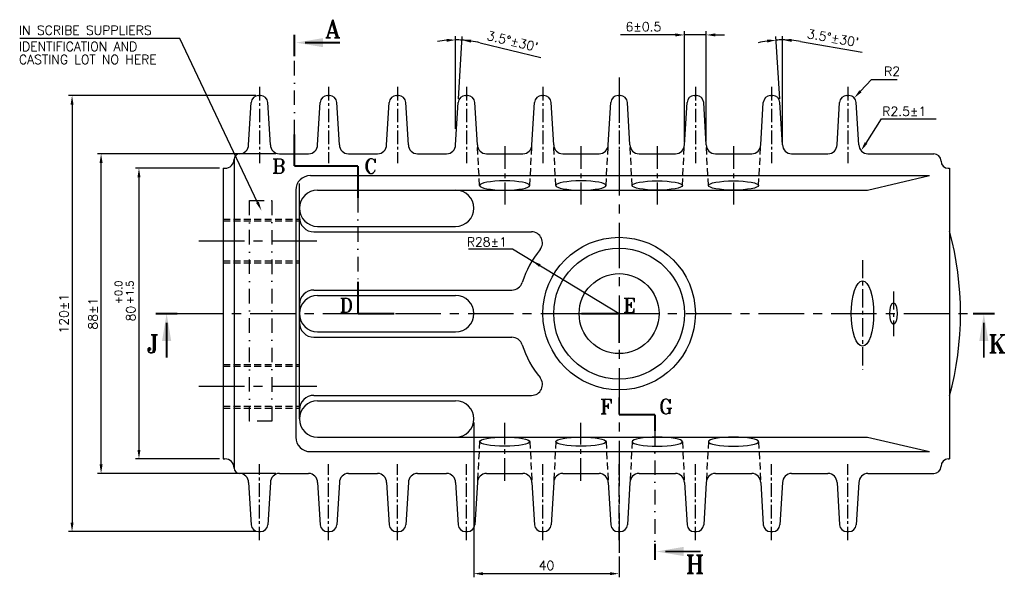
# Model space of a CAD drawing. Extents: x -78 to 847, y 1 to 655.
# Tile 3 of 11: x 122 to 393, y 268 to 422. Entities that reach past the tile are written whole.
import ezdxf

# ---------------------------------------------------------------- set-up
doc = ezdxf.new("R2010")
doc.units = 0
doc.header["$MEASUREMENT"] = 0
for name, pattern in [('CENTER', [2, 1.25, -0.25, 0.25, -0.25]), ('DASHDOT', [1, 0.5, -0.25, 0, -0.25]), ('HIDDEN', [9.525, 6.35, -3.175])]:
    doc.linetypes.add(name, pattern=pattern)
doc.layers.get('0').update_dxf_attribs({"linetype": 'CONTINUOUS'})
doc.layers.get('DEFPOINTS').update_dxf_attribs({"linetype": 'CONTINUOUS'})
for name, color, linetype in [('BEND', 6, 'DASHDOT'), ('CEN', 3, 'CENTER'), ('DIM', 1, 'CONTINUOUS'), ('HIDD', 2, 'HIDDEN'), ('TAXT', 4, 'CONTINUOUS')]:
    doc.layers.add(name, color=color, linetype=linetype)
doc.styles.add('RAJESH', font='romans.shx')
doc.styles.add('ROMANS', font='romans', dxfattribs={"width": 1.5, "height": 1.5})
doc.styles.add('ROMANT', font='romant.shx')
doc.dimstyles.new('RAJESH', dxfattribs={"dimtxt": 2.5, "dimasz": 2.5, "dimexe": 1, "dimexo": 1, "dimgap": 1, "dimtad": 1, "dimzin": 9, "dimdsep": 46, "dimtxsty": 'RAJESH', "dimcen": 0, "dimclrd": 1, "dimclre": 1, "dimclrt": 4, "dimadec": 0, "dimazin": 0, "dimtp": 0.5, "dimtfac": 1, "dimtmove": 0, "dimatfit": 3, "dimfxl": 0, "dimtolj": 1, "dimtzin": 9, "dimarcsym": 0})

# ---------------------------------------------------------------- blocks, each defined once
blk = doc.blocks.new('*D40')
at = {"color": 1, "linetype": 'ByBlock'}
for p, q in [((338.22, 417.65), (323.12, 417.65)), ((340.72, 388.18), (340.72, 418.65)), ((346.73, 417.65), (340.72, 417.65)), ((346.73, 388.44), (346.73, 418.65)), ((349.23, 417.65), (351.73, 417.65))]:
    blk.add_line(p, q, dxfattribs=at)
for points in [[(338.22, 418.07), (338.22, 417.24), (340.72, 417.65)], [(349.23, 418.07), (349.23, 417.24), (346.73, 417.65)]]:
    blk.add_solid(points, dxfattribs=at)
at = {"layer": 'DEFPOINTS', "color": 0, "linetype": 'ByBlock'}
for p in [(340.72, 417.65), (340.72, 387.18), (346.73, 387.44)]:
    blk.add_point(p, dxfattribs=at)
at = {"color": 4, "linetype": 'ByBlock', "insert": (329.42, 419.9), "char_height": 2.5, "attachment_point": 5, "style": 'RAJESH'}
blk.add_mtext('\\A1;6±0.5', dxfattribs=at)
blk = doc.blocks.new('*D41')
at = {"color": 1, "linetype": 'ByBlock'}
for p, q in [((366.96, 400.06), (365.91, 417.22)), ((367.73, 391.83), (367.73, 417.28)), ((372.71, 415.84), (389.69, 412.87))]:
    blk.add_line(p, q, dxfattribs=at)
for start, end in [(98.4689, 103.4377), (90, 93.5), (80.0529, 90), (80.0623, 85.0311)]:
    blk.add_arc((367.73, 387.44), 28.84, start, end, dxfattribs=at)
for points in [[(363.44, 416.38), (363.53, 415.55), (365.97, 416.22)], [(370.21, 415.75), (370.25, 416.58), (367.73, 416.28)]]:
    blk.add_solid(points, dxfattribs=at)
at = {"layer": 'DEFPOINTS', "color": 0, "linetype": 'ByBlock'}
for p in [(366.56, 416.25), (367.02, 399.06), (367.73, 390.83), (367.73, 387.44), (367.73, 387.44)]:
    blk.add_point(p, dxfattribs=at)
at = {"color": 4, "linetype": 'ByBlock', "insert": (381.63, 416.8), "char_height": 2.5, "attachment_point": 5, "rotation": 350.0529, "style": 'RAJESH'}
blk.add_mtext("\\A1;3.5°±30'", dxfattribs=at)
blk = doc.blocks.new('*D42')
at = {"color": 1, "linetype": 'ByBlock'}
for p, q in [((277.73, 391.83), (277.73, 417.28)), ((278.51, 400.06), (279.55, 417.22)), ((284.44, 415.49), (301.2, 411.48))]:
    blk.add_line(p, q, dxfattribs=at)
for start, end in [(94.9689, 99.9377), (86.5, 90), (76.5529, 86.5), (76.5623, 81.5311)]:
    blk.add_arc((277.73, 387.44), 28.84, start, end, dxfattribs=at)
for points in [[(275.22, 416.58), (275.25, 415.75), (277.73, 416.28)], [(281.94, 415.55), (282.02, 416.38), (279.49, 416.22)]]:
    blk.add_solid(points, dxfattribs=at)
at = {"layer": 'DEFPOINTS', "color": 0, "linetype": 'ByBlock'}
for p in [(278.32, 416.27), (278.44, 399.06), (277.73, 390.83), (277.73, 387.44), (277.73, 387.44)]:
    blk.add_point(p, dxfattribs=at)
at = {"color": 4, "linetype": 'ByBlock', "insert": (293.4, 415.9), "char_height": 2.5, "attachment_point": 5, "rotation": 346.5529, "style": 'RAJESH'}
blk.add_mtext("\\A1;3.5°±30'", dxfattribs=at)
blk = doc.blocks.new('*D43')
at = {"color": 1, "linetype": 'ByBlock'}
for p, q in [((222.73, 400.94), (171.13, 400.94)), ((172.13, 398.44), (172.13, 283.44)), ((222.73, 280.94), (171.13, 280.94))]:
    blk.add_line(p, q, dxfattribs=at)
for points in [[(171.71, 398.44), (172.55, 398.44), (172.13, 400.94)], [(171.71, 283.44), (172.55, 283.44), (172.13, 280.94)]]:
    blk.add_solid(points, dxfattribs=at)
at = {"layer": 'DEFPOINTS', "color": 0, "linetype": 'ByBlock'}
for p in [(223.73, 400.94), (172.13, 280.94), (223.73, 280.94)]:
    blk.add_point(p, dxfattribs=at)
at = {"color": 4, "linetype": 'ByBlock', "insert": (169.88, 340.94), "char_height": 2.5, "attachment_point": 5, "rotation": 90, "style": 'RAJESH'}
blk.add_mtext('\\A1;120±1', dxfattribs=at)
blk = doc.blocks.new('*D44')
at = {"color": 1, "linetype": 'ByBlock'}
for p, q in [((228.23, 384.94), (179.12, 384.94)), ((180.12, 299.44), (180.12, 382.44)), ((228.23, 296.94), (179.12, 296.94))]:
    blk.add_line(p, q, dxfattribs=at)
for points in [[(179.71, 382.44), (180.54, 382.44), (180.12, 384.94)], [(179.71, 299.44), (180.54, 299.44), (180.12, 296.94)]]:
    blk.add_solid(points, dxfattribs=at)
at = {"layer": 'DEFPOINTS', "color": 0, "linetype": 'ByBlock'}
for p in [(180.12, 384.94), (229.23, 384.94), (229.23, 296.94)]:
    blk.add_point(p, dxfattribs=at)
at = {"color": 4, "linetype": 'ByBlock', "insert": (177.87, 340.94), "char_height": 2.5, "attachment_point": 5, "rotation": 90, "style": 'RAJESH'}
blk.add_mtext('\\A1;88±1', dxfattribs=at)
blk = doc.blocks.new('*D45')
at = {"color": 1, "linetype": 'ByBlock'}
for p, q in [((212.73, 380.94), (189.55, 380.94)), ((190.55, 378.44), (190.55, 303.44)), ((212.73, 300.94), (189.55, 300.94))]:
    blk.add_line(p, q, dxfattribs=at)
for points in [[(190.13, 378.44), (190.97, 378.44), (190.55, 380.94)], [(190.13, 303.44), (190.97, 303.44), (190.55, 300.94)]]:
    blk.add_solid(points, dxfattribs=at)
at = {"layer": 'DEFPOINTS', "color": 0, "linetype": 'ByBlock'}
for p in [(213.73, 380.94), (190.55, 300.94), (213.73, 300.94)]:
    blk.add_point(p, dxfattribs=at)
at = {"color": 4, "linetype": 'ByBlock', "insert": (188.3, 340.94), "char_height": 2.5, "attachment_point": 5, "rotation": 90, "style": 'RAJESH'}
blk.add_mtext('\\A1;80', dxfattribs=at)
blk = doc.blocks.new('*D46')
at = {"color": 1, "linetype": 'ByBlock'}
for p, q in [((247.01, 310.94), (247.01, 268.36)), ((287.01, 274.11), (287.01, 268.36)), ((249.51, 269.36), (284.51, 269.36))]:
    blk.add_line(p, q, dxfattribs=at)
for points in [[(249.51, 269.77), (249.51, 268.94), (247.01, 269.36)], [(284.51, 269.77), (284.51, 268.94), (287.01, 269.36)]]:
    blk.add_solid(points, dxfattribs=at)
at = {"layer": 'DEFPOINTS', "color": 0, "linetype": 'ByBlock'}
for p in [(247.01, 311.94), (287.01, 275.11), (287.01, 269.36)]:
    blk.add_point(p, dxfattribs=at)
at = {"color": 4, "linetype": 'ByBlock', "insert": (267.01, 271.61), "char_height": 2.5, "attachment_point": 5, "style": 'RAJESH'}
blk.add_mtext('\\A1;40', dxfattribs=at)

msp = doc.modelspace()

# ---------------------------------------------------------------- linework, layer by layer
at = {"color": 1}
for p, q in [((162.961, 416.696), (122.008, 416.696)), ((166.041, 416.696), (162.961, 416.696)), ((187.456, 371.571), (166.041, 416.696))]:
    msp.add_line(p, q, dxfattribs=at)
for p, q in [((332.007, 387.44), (332.007, 406.809)), ((185.007, 387.44), (185.717, 399.062)), ((187.714, 400.94), (188.299, 400.94)), ((191.007, 387.44), (190.296, 399.062)), ((204.007, 387.44), (204.717, 399.062)), ((206.714, 400.94), (207.299, 400.94)), ((210.007, 387.44), (209.296, 399.062)), ((223.007, 387.44), (223.717, 399.062)), ((225.714, 400.94), (226.299, 400.94)), ((229.007, 387.44), (228.296, 399.062)), ((242.007, 387.44), (242.717, 399.062)), ((244.714, 400.94), (245.299, 400.94)), ((248.007, 387.44), (247.296, 399.062)), ((263.007, 387.44), (263.717, 399.062)), ((265.714, 400.94), (266.299, 400.94)), ((269.007, 387.44), (268.296, 399.062)), ((284.007, 387.44), (284.717, 399.062)), ((286.714, 400.94), (287.299, 400.94)), ((290.007, 387.44), (289.296, 399.062)), ((305.007, 387.44), (305.717, 399.062)), ((307.714, 400.94), (308.299, 400.94)), ((311.007, 387.44), (310.296, 399.062)), ((326.007, 387.44), (326.717, 399.062)), ((328.714, 400.94), (329.299, 400.94)), ((332.007, 387.44), (331.296, 399.062)), ((347.007, 387.44), (347.717, 399.062)), ((349.714, 400.94), (350.299, 400.94)), ((353.007, 387.44), (352.296, 399.062)), ((182.507, 384.94), (182.507, 384.94)), ((193.507, 384.94), (201.507, 384.94)), ((201.507, 384.94), (201.507, 384.94)), ((212.507, 384.94), (220.507, 384.94)), ((220.507, 384.94), (220.507, 384.94)), ((231.507, 384.94), (239.507, 384.94)), ((239.507, 384.94), (239.507, 384.94)), ((250.507, 384.94), (260.507, 384.94)), ((260.507, 384.94), (260.507, 384.94)), ((271.507, 384.94), (281.507, 384.94)), ((281.507, 384.94), (281.507, 384.94)), ((292.507, 384.94), (302.507, 384.94)), ((302.507, 384.94), (302.507, 384.94)), ((313.507, 384.94), (323.507, 384.94)), ((323.507, 384.94), (323.507, 384.94)), ((334.507, 384.94), (344.507, 384.94)), ((344.507, 384.94), (344.507, 384.94)), ((355.507, 384.94), (373.644, 384.94)), ((181.007, 383.44), (181.007, 298.44)), ((375.644, 382.94), (375.644, 382.94)), ((178.007, 380.94), (178.507, 380.94)), ((178.007, 380.94), (178.007, 300.94)), ((377.644, 380.94), (378.005, 380.94)), ((378.005, 380.94), (378.005, 300.94)), ((202.007, 378.94), (372.502, 378.94)), ((355.434, 374.94), (372.502, 378.94)), ((198.007, 374.94), (198.007, 306.94)), ((199.007, 367.44), (199.007, 376.741)), ((204.007, 374.94), (242.007, 374.94)), ((242.007, 374.94), (355.434, 374.94)), ((199.007, 311.94), (199.007, 369.94)), ((203.007, 363.44), (262.908, 363.44)), ((204.007, 364.94), (242.007, 364.94)), ((203.007, 347.44), (257.498, 347.44)), ((204.007, 345.94), (242.007, 345.94)), ((199.007, 343.44), (199.007, 338.44)), ((203.007, 334.44), (257.498, 334.44)), ((204.007, 335.94), (242.007, 335.94)), ((203.007, 318.44), (262.908, 318.44)), ((204.007, 316.94), (242.007, 316.94)), ((199.007, 314.44), (199.007, 311.94)), ((204.007, 306.94), (242.007, 306.94)), ((242.007, 306.94), (355.434, 306.94)), ((355.434, 306.94), (372.502, 302.94)), ((178.007, 300.94), (178.507, 300.94)), ((202.007, 302.94), (372.502, 302.94)), ((377.644, 300.94), (378.005, 300.94)), ((375.644, 298.94), (375.644, 298.94)), ((182.507, 296.94), (182.507, 296.94)), ((193.507, 296.94), (201.507, 296.94)), ((201.507, 296.94), (201.507, 296.94)), ((212.507, 296.94), (220.507, 296.94)), ((220.507, 296.94), (220.507, 296.94)), ((231.507, 296.94), (239.507, 296.94)), ((239.507, 296.94), (239.507, 296.94)), ((250.507, 296.94), (260.507, 296.94)), ((260.507, 296.94), (260.507, 296.94)), ((271.507, 296.94), (281.507, 296.94)), ((281.507, 296.94), (281.507, 296.94)), ((292.507, 296.94), (302.507, 296.94)), ((302.507, 296.94), (302.507, 296.94)), ((313.507, 296.94), (323.507, 296.94)), ((323.507, 296.94), (323.507, 296.94)), ((334.507, 296.94), (344.507, 296.94)), ((344.507, 296.94), (344.507, 296.94)), ((355.507, 296.94), (373.644, 296.94)), ((185.007, 294.44), (185.717, 282.818)), ((191.007, 294.44), (190.296, 282.818)), ((204.007, 294.44), (204.717, 282.818)), ((210.007, 294.44), (209.296, 282.818)), ((223.007, 294.44), (223.717, 282.818)), ((229.007, 294.44), (228.296, 282.818)), ((242.007, 294.44), (242.717, 282.818)), ((248.007, 294.44), (247.296, 282.818)), ((263.007, 294.44), (263.717, 282.818)), ((269.007, 294.44), (268.296, 282.818)), ((284.007, 294.44), (284.717, 282.818)), ((290.007, 294.44), (289.296, 282.818)), ((305.007, 294.44), (305.717, 282.818)), ((311.007, 294.44), (310.296, 282.818)), ((326.007, 294.44), (326.717, 282.818)), ((332.007, 294.44), (331.296, 282.818)), ((347.007, 294.44), (347.717, 282.818)), ((353.007, 294.44), (352.296, 282.818)), ((187.714, 280.94), (188.299, 280.94)), ((206.714, 280.94), (207.299, 280.94)), ((225.714, 280.94), (226.299, 280.94)), ((244.714, 280.94), (245.299, 280.94)), ((265.714, 280.94), (266.299, 280.94)), ((286.714, 280.94), (287.299, 280.94)), ((307.714, 280.94), (308.299, 280.94)), ((328.714, 280.94), (329.299, 280.94)), ((349.714, 280.94), (350.299, 280.94))]:
    msp.add_line(p, q)
at = {"const_width": 0.5}
for points in [[(165.42, 340.94), (159.457, 340.94)], [(390.406, 340.94), (384.444, 340.94)]]:
    msp.add_lwpolyline(points, dxfattribs=at)
at = {"color": 1, "const_width": 0.5}
for points in [[(162.438, 338.44), (162.438, 328.778)], [(387.425, 338.44), (387.425, 328.778)], [(299.758, 275.466), (309.42, 275.466)]]:
    msp.add_lwpolyline(points, dxfattribs=at)
for radius in [21, 18, 11]:
    msp.add_circle((287.007, 340.94), radius)
for centre, radius, start, end in [((187.714, 398.94), 2, 90, 176.5), ((188.299, 398.94), 2, 3.5, 90), ((206.714, 398.94), 2, 90, 176.5), ((207.299, 398.94), 2, 3.5, 90), ((225.714, 398.94), 2, 90, 176.5), ((226.299, 398.94), 2, 3.5, 90), ((244.714, 398.94), 2, 90, 176.5), ((245.299, 398.94), 2, 3.5, 90), ((265.714, 398.94), 2, 90, 176.5), ((266.299, 398.94), 2, 3.5, 90), ((286.714, 398.94), 2, 90, 176.5), ((287.299, 398.94), 2, 3.5, 90), ((307.714, 398.94), 2, 90, 176.5), ((308.299, 398.94), 2, 3.5, 90), ((328.714, 398.94), 2, 90, 176.5), ((329.299, 398.94), 2, 3.5, 90), ((349.714, 398.94), 2, 90, 176.5), ((350.299, 398.94), 2, 3.5, 90), ((182.507, 383.44), 1.5, 90, 180), ((182.507, 387.44), 2.5, 270, 360), ((193.507, 387.44), 2.5, 180, 270), ((201.507, 387.44), 2.5, 270, 360), ((212.507, 387.44), 2.5, 180, 270), ((220.507, 387.44), 2.5, 270, 360), ((231.507, 387.44), 2.5, 180, 270), ((239.507, 387.44), 2.5, 270, 360), ((250.507, 387.44), 2.5, 180, 270), ((260.507, 387.44), 2.5, 270, 360), ((271.507, 387.44), 2.5, 180, 270), ((281.507, 387.44), 2.5, 270, 360), ((292.507, 387.44), 2.5, 180, 270), ((302.507, 387.44), 2.5, 270, 360), ((313.507, 387.44), 2.5, 180, 270), ((323.507, 387.44), 2.5, 270, 360), ((334.507, 387.44), 2.5, 180, 270), ((344.507, 387.44), 2.5, 270, 360), ((355.507, 387.44), 2.5, 180, 270), ((373.644, 382.94), 2, 0, 90), ((178.507, 383.44), 2.5, 270, 0), ((377.644, 382.94), 2, 180, 270), ((202.007, 374.94), 4, 90, 180), ((204.007, 369.94), 5, 90, 270), ((242.007, 369.94), 5, 270, 90), ((203.007, 367.44), 4, 180, 270), ((262.908, 360.44), 3, 321.02124, 90), ((293.844, 340.94), 87.159, 344.92671, 15.07329), ((287.007, 340.94), 28, 141.02124, 162.15448), ((203.007, 343.44), 4, 90, 180), ((257.498, 350.44), 3, 270, 342.15448), ((204.007, 340.94), 5, 90, 270), ((242.007, 340.94), 5, 270, 90), ((203.007, 338.44), 4, 180, 270), ((257.498, 331.44), 3, 17.84552, 90), ((287.007, 340.94), 28, 197.84552, 218.97876), ((262.908, 321.44), 3, 270, 38.97876), ((203.007, 314.44), 4, 90, 180), ((204.007, 311.94), 5, 90, 270), ((242.007, 311.94), 5, 270, 90), ((202.007, 306.94), 4, 180, 270), ((178.507, 298.44), 2.5, 0, 90), ((377.644, 298.94), 2, 90, 180), ((182.507, 298.44), 1.5, 180, 270), ((373.644, 298.94), 2, 270, 0), ((182.507, 294.44), 2.5, 0, 90), ((193.507, 294.44), 2.5, 90, 180), ((201.507, 294.44), 2.5, 0, 90), ((212.507, 294.44), 2.5, 90, 180), ((220.507, 294.44), 2.5, 0, 90), ((231.507, 294.44), 2.5, 90, 180), ((239.507, 294.44), 2.5, 0, 90), ((250.507, 294.44), 2.5, 90, 180), ((260.507, 294.44), 2.5, 0, 90), ((271.507, 294.44), 2.5, 90, 180), ((281.507, 294.44), 2.5, 0, 90), ((292.507, 294.44), 2.5, 90, 180), ((302.507, 294.44), 2.5, 0, 90), ((313.507, 294.44), 2.5, 90, 180), ((323.507, 294.44), 2.5, 0, 90), ((334.507, 294.44), 2.5, 90, 180), ((344.507, 294.44), 2.5, 0, 90), ((355.507, 294.44), 2.5, 90, 180), ((187.714, 282.94), 2, 183.5, 270), ((188.299, 282.94), 2, 270, 356.5), ((206.714, 282.94), 2, 183.5, 270), ((207.299, 282.94), 2, 270, 356.5), ((225.714, 282.94), 2, 183.5, 270), ((226.299, 282.94), 2, 270, 356.5), ((244.714, 282.94), 2, 183.5, 270), ((245.299, 282.94), 2, 270, 356.5), ((265.714, 282.94), 2, 183.5, 270), ((266.299, 282.94), 2, 270, 356.5), ((286.714, 282.94), 2, 183.5, 270), ((287.299, 282.94), 2, 270, 356.5), ((307.714, 282.94), 2, 183.5, 270), ((308.299, 282.94), 2, 270, 356.5), ((328.714, 282.94), 2, 183.5, 270), ((329.299, 282.94), 2, 270, 356.5), ((349.714, 282.94), 2, 183.5, 270), ((350.299, 282.94), 2, 270, 356.5)]:
    msp.add_arc(centre, radius, start, end)
at = {"extrusion": (0, 0, -1)}
for centre, major_axis in [((255.507, 376.205), (6.92, 0)), ((276.507, 376.205), (6.92, 0)), ((297.507, 305.674), (-6.92, 0)), ((318.507, 305.674), (-6.92, 0))]:
    msp.add_ellipse(centre, major_axis=major_axis, ratio=0.1828761, dxfattribs=at)
for centre, major_axis, ratio in [((297.507, 376.205), (-6.92, 0), 0.1828761), ((318.507, 376.205), (-6.92, 0), 0.1828761), ((354.007, 340.94), (0, -9), 0.3420201), ((362.557, 340.94), (0, -3), 0.3420201), ((255.507, 305.674), (6.92, 0), 0.1828761), ((276.507, 305.674), (6.92, 0), 0.1828761)]:
    msp.add_ellipse(centre, major_axis=major_axis, ratio=ratio)
at = {"color": 1}
for points in [[(187.833, 371.75), (187.08, 371.392), (188.528, 369.312)], [(163.688, 333.44), (161.188, 333.44), (162.438, 340.94)], [(388.675, 333.44), (386.175, 333.44), (387.425, 340.94)], [(304.758, 276.716), (304.758, 274.216), (297.258, 275.466)]]:
    msp.add_solid(points, dxfattribs=at)
at = {"layer": 'BEND', "ltscale": 8}
for p, q in [((197.614, 390.291), (197.614, 416.371)), ((215.115, 372.768), (215.115, 349.765)), ((296.874, 308.635), (296.874, 274.207))]:
    msp.add_line(p, q, dxfattribs=at)
msp.add_lwpolyline([(185.25, 372.04), (191.389, 372.04), (191.389, 311.368), (185.25, 311.368)], close=True, dxfattribs=at)
at = {"layer": 'CEN', "ltscale": 10}
for p, q in [((287.007, 405.966), (287.007, 275.107)), ((171.335, 360.94), (205.989, 360.94)), ((165.42, 340.94), (387.767, 340.94)), ((171.335, 320.94), (205.989, 320.94))]:
    msp.add_line(p, q, dxfattribs=at)
at = {"layer": 'CEN', "ltscale": 3}
for p, q in [((188.007, 403.344), (188.007, 382.378)), ((207.007, 403.344), (207.007, 382.378)), ((226.007, 403.344), (226.007, 382.378)), ((245.007, 403.344), (245.007, 382.378)), ((266.007, 403.344), (266.007, 382.378)), ((287.007, 403.344), (287.007, 382.378)), ((308.007, 403.344), (308.007, 382.378)), ((329.007, 403.344), (329.007, 382.378)), ((350.007, 403.344), (350.007, 382.378)), ((188.007, 278.536), (188.007, 299.501)), ((207.007, 278.536), (207.007, 299.501)), ((226.007, 278.536), (226.007, 299.501)), ((245.007, 278.536), (245.007, 299.501)), ((266.007, 278.536), (266.007, 299.501)), ((266.007, 278.536), (266.007, 299.501)), ((287.007, 278.536), (287.007, 299.501)), ((308.007, 278.536), (308.007, 299.501)), ((329.007, 278.536), (329.007, 299.501)), ((350.007, 278.536), (350.007, 299.501))]:
    msp.add_line(p, q, dxfattribs=at)
at = {"layer": 'CEN', "ltscale": 5}
for p, q in [((255.507, 387.009), (255.507, 370.986)), ((276.507, 387.009), (276.507, 370.986)), ((297.507, 387.009), (297.507, 370.986)), ((318.507, 387.009), (318.507, 370.986)), ((255.507, 294.87), (255.507, 310.894)), ((276.507, 294.87), (276.507, 310.894))]:
    msp.add_line(p, q, dxfattribs=at)
at = {"layer": 'CEN', "ltscale": 4}
for p, q in [((354.007, 355.661), (354.007, 325.528)), ((362.557, 347.07), (362.557, 334.705))]:
    msp.add_line(p, q, dxfattribs=at)
at = {"layer": 'DIM', "color": 1}
for p, q in [((353.457, 402.142), (356.504, 405.428)), ((356.504, 405.428), (358.498, 405.428)), ((358.498, 405.428), (363.546, 405.428)), ((354.987, 387.891), (359.294, 394.511)), ((359.294, 394.511), (360.967, 394.511)), ((360.967, 394.511), (374.348, 394.511)), ((257.665, 358.75), (287.007, 340.94))]:
    msp.add_line(p, q, dxfattribs=at)
at = {"layer": 'DIM'}
msp.add_line((245.505, 358.75), (257.665, 358.75), dxfattribs=at)
at = {"layer": 'DIM', "color": 1, "const_width": 0.5}
msp.add_lwpolyline([(200.498, 415.531), (210.16, 415.531)], dxfattribs=at)
at = {"layer": 'DIM', "color": 1}
for points in [[(205.498, 416.781), (205.498, 414.281), (197.998, 415.531)], [(353.762, 401.859), (353.151, 402.426), (351.757, 400.309)], [(355.336, 387.663), (354.638, 388.118), (353.624, 385.795)], [(264.992, 353.815), (265.424, 354.528), (263.071, 355.469)]]:
    msp.add_solid(points, dxfattribs=at)
at = {"layer": 'HIDD', "ltscale": 0.3}
for p, q in [((248.587, 376.205), (248.007, 387.44)), ((262.427, 376.205), (263.007, 387.44)), ((269.587, 376.205), (269.007, 387.44)), ((283.427, 376.205), (284.007, 387.44)), ((290.587, 376.205), (290.007, 387.44)), ((304.427, 376.205), (305.007, 387.44)), ((311.587, 376.205), (311.007, 387.44)), ((325.427, 376.205), (326.007, 387.44)), ((178.007, 366.94), (199.007, 366.94)), ((178.007, 366.44), (199.007, 366.44)), ((178.007, 355.44), (199.007, 355.44)), ((178.007, 354.94), (199.007, 354.94)), ((178.007, 326.94), (199.007, 326.94)), ((178.007, 326.44), (199.007, 326.44)), ((178.007, 315.44), (199.007, 315.44)), ((178.007, 314.94), (199.007, 314.94)), ((248.587, 305.674), (248.007, 294.44)), ((262.427, 305.674), (263.007, 294.44)), ((269.587, 305.674), (269.007, 294.44)), ((283.427, 305.674), (284.007, 294.44)), ((290.587, 305.674), (290.007, 294.44)), ((304.427, 305.674), (305.007, 294.44)), ((311.587, 305.674), (311.007, 294.44)), ((325.427, 305.674), (326.007, 294.44))]:
    msp.add_line(p, q, dxfattribs=at)
at = {"layer": 'TAXT', "const_width": 0.5}
for points in [[(197.614, 411.729), (197.614, 417.692)], [(197.614, 381.587), (197.614, 390.291)], [(197.614, 381.587), (215.115, 381.587)], [(215.115, 381.587), (215.115, 372.768)], [(215.115, 349.765), (215.115, 340.94)], [(215.115, 340.94), (225.135, 340.94)], [(287.007, 340.94), (276.593, 340.94)], [(287.007, 340.537), (287.007, 332.849)], [(287.007, 317.908), (287.007, 313.138)], [(287.007, 313.138), (296.874, 313.138)], [(296.874, 313.138), (296.874, 308.635)], [(296.874, 277.626), (296.874, 273.123)]]:
    msp.add_lwpolyline(points, dxfattribs=at)

# ---------------------------------------------------------------- texts
at = {"color": 4, "style": 'RAJESH'}
for s, p in [('IN SCRIBE SUPPLIERS', (121.786, 417.696)), ('IDENTIFICATION AND', (121.786, 413.224)), ('CASTING LOT NO HERE', (121.786, 409.648))]:
    msp.add_text(s, height=2.5, dxfattribs=at).set_placement(p)
at = {"layer": 'DIM', "color": 6}
for s, height, style, p in [('A', 5, 'ROMANT', (206.052, 416.846)), ('R28%%P1', 2.5, 'ROMANS', (245.074, 359.422))]:
    msp.add_text(s, height=height, dxfattribs=dict(at, style=style)).set_placement(p)
at = {"layer": 'DIM', "color": 4, "style": 'RAJESH'}
msp.add_text('R2.5%%P1', height=2.5, dxfattribs=at).set_placement((359.478, 395.37))
at = {"layer": 'DIM', "color": 6, "style": 'ROMANS'}
for s, p in [('+0.0', (150.178, 343.536)), ('+1.5', (153.33, 343.536))]:
    msp.add_text(s, height=2, rotation=90, dxfattribs=at).set_placement(p)
at = {"layer": 'DIM', "color": 4, "insert": (359.955, 407.631), "char_height": 2.5, "attachment_point": 4, "style": 'RAJESH'}
msp.add_mtext('\\A1;R2', dxfattribs=at)
at = {"layer": 'TAXT', "color": 6, "style": 'ROMANT'}
for s, height, p in [('B', 4, (191.438, 379.549)), ('C ', 4, (216.801, 379.549)), ('D', 4, (210.02, 341.23)), ('E ', 4, (288.079, 341.23)), ('J', 5, (156.899, 330.126)), ('K', 5, (388.683, 330.126)), ('F', 4, (281.76, 313.365)), ('G', 4, (297.944, 313.365)), ('H ', 5, (305.312, 269.415))]:
    msp.add_text(s, height=height, dxfattribs=at).set_placement(p)

# ---------------------------------------------------------------- dimensions: what is measured, and where the dimension line sits
at = {"layer": 'DIM'}
dim = msp.add_linear_dim(base=(304.993, 417.652), p1=(311.007, 387.44), p2=(304.993, 387.182), text='6±0.5', dimstyle='RAJESH', dxfattribs=at)
dim.commit()
dim.dimension.update_dxf_attribs({"geometry": '*D40', "text_midpoint": (293.696, 419.902), "insert": (-35.727, 0)})
for base, line1, line2, picture, middle in [((242.594, 416.27), ((242.007, 387.44), (242.007, 390.834)), ((242.007, 387.44), (242.717, 399.062)), '*D42', (257.674, 415.901)), ((330.833, 416.252), ((332.007, 387.44), (332.007, 390.834)), ((332.007, 387.44), (331.296, 399.062)), '*D41', (345.907, 416.805))]:
    dim = msp.add_angular_dim_2l(base=base, line1=line1, line2=line2, text="<>±30'", dimstyle='RAJESH', override={"dimadec": 2}, dxfattribs=at)
    dim.commit()
    dim.dimension.update_dxf_attribs({"geometry": picture, "text_midpoint": middle, "insert": (-35.727, 0)})
for base, p1, p2, picture, middle in [((136.403, 280.94), (188.007, 400.94), (188.007, 280.94), '*D43', (134.153, 340.94)), ((144.397, 384.94), (193.507, 296.94), (193.507, 384.94), '*D44', (142.147, 340.94))]:
    dim = msp.add_linear_dim(base=base, p1=p1, p2=p2, angle=90, text='<>±1', dimstyle='RAJESH', dxfattribs=at)
    dim.commit()
    dim.dimension.update_dxf_attribs({"geometry": picture, "text_midpoint": middle, "insert": (-35.727, 0)})
dim = msp.add_linear_dim(base=(154.823, 300.94), p1=(178.007, 380.94), p2=(178.007, 300.94), angle=90, dimstyle='RAJESH', dxfattribs=at)
dim.commit()
dim.dimension.update_dxf_attribs({"geometry": '*D45', "text_midpoint": (152.573, 340.94), "insert": (-35.727, 0)})
dim = msp.add_linear_dim(base=(287.007, 269.356), p1=(247.007, 311.94), p2=(287.007, 275.107), dimstyle='RAJESH', dxfattribs=at)
dim.commit()
dim.dimension.update_dxf_attribs({"geometry": '*D46', "text_midpoint": (267.007, 271.606)})

doc.saveas('drawing.dxf')
